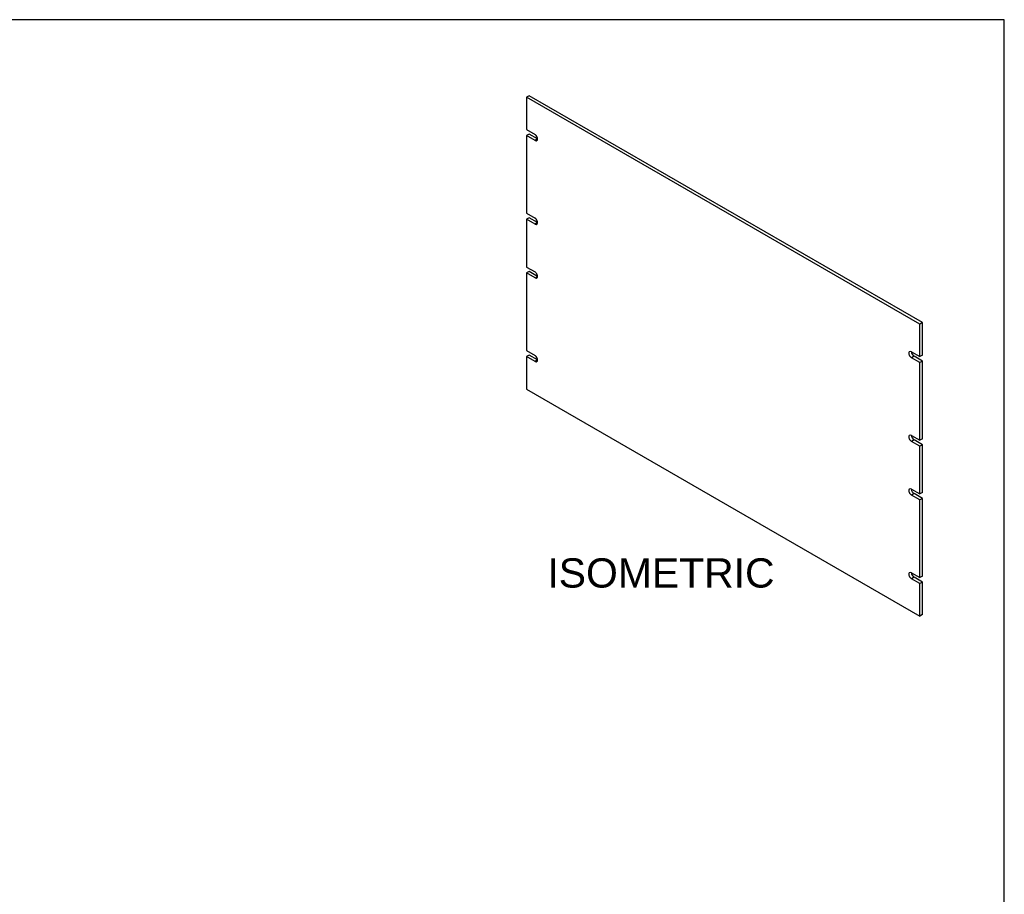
# Model space of a CAD drawing. Header units: inches. Extents: x 0 to 80, y 0 to 59.8.
# Tile 11 of 11: x 46.4 to 80, y 29.9 to 59.8. Entities that reach past the tile are written whole.
import ezdxf
from ezdxf.enums import TextEntityAlignment as Align

# ---------------------------------------------------------------- set-up
doc = ezdxf.new("R2010")
doc.units = ezdxf.units.IN
doc.header["$MEASUREMENT"] = 0
doc.layers.add('COM41832', color=7, linetype='Continuous')
doc.layers.add('Default', color=7, linetype='Continuous')
doc.styles.add('SEACAD_Arial', font='arial.ttf')

# ---------------------------------------------------------------- blocks, each defined once
blk = doc.blocks.new('SE4')
at = {"layer": 'COM41832', "color": 7, "linetype": 'Continuous'}
for p, q in [((63.768, 57.185), (63.68, 57.134)), ((77.115, 49.378), (63.68, 57.134)), ((63.68, 57.134), (63.68, 56.025)), ((77.203, 49.429), (63.768, 57.185)), ((63.68, 56.025), (63.967, 55.859)), ((63.768, 55.872), (63.68, 55.821)), ((64.055, 55.706), (63.768, 55.872)), ((63.68, 55.821), (63.68, 53.167)), ((63.967, 55.655), (63.68, 55.821)), ((64.055, 55.706), (63.967, 55.655)), ((63.68, 53.167), (63.967, 53.001)), ((63.768, 53.014), (63.68, 52.963)), ((63.68, 52.963), (63.68, 51.33)), ((63.967, 52.797), (63.68, 52.963)), ((64.055, 52.848), (63.768, 53.014)), ((64.055, 52.848), (63.967, 52.797)), ((63.68, 51.33), (63.967, 51.164)), ((63.768, 51.177), (63.68, 51.126)), ((64.055, 51.011), (63.768, 51.177)), ((63.68, 51.126), (63.68, 48.472)), ((63.967, 50.96), (63.68, 51.126)), ((64.055, 51.011), (63.967, 50.96)), ((77.203, 49.429), (77.115, 49.378)), ((77.115, 48.268), (77.115, 49.378)), ((77.203, 48.319), (77.203, 49.429)), ((63.68, 48.472), (63.967, 48.306)), ((63.768, 48.319), (63.68, 48.268)), ((63.68, 48.268), (63.68, 47.158)), ((63.967, 48.102), (63.68, 48.268)), ((64.055, 48.153), (63.768, 48.319)), ((64.055, 48.153), (63.967, 48.102)), ((76.827, 48.434), (77.115, 48.268)), ((76.916, 48.281), (76.827, 48.23)), ((77.115, 48.064), (76.827, 48.23)), ((77.203, 48.115), (76.916, 48.281)), ((77.203, 48.319), (77.115, 48.268)), ((77.203, 48.115), (77.115, 48.064)), ((77.203, 45.461), (77.203, 48.115)), ((77.115, 45.41), (77.115, 48.064)), ((63.68, 47.158), (77.115, 39.402)), ((76.827, 45.576), (77.115, 45.41)), ((76.916, 45.423), (76.827, 45.372)), ((77.203, 45.257), (76.916, 45.423)), ((77.203, 45.461), (77.115, 45.41)), ((77.115, 45.206), (76.827, 45.372)), ((77.203, 45.257), (77.115, 45.206)), ((77.115, 43.573), (77.115, 45.206)), ((77.203, 43.624), (77.203, 45.257)), ((76.827, 43.739), (77.115, 43.573)), ((76.916, 43.586), (76.827, 43.535)), ((77.115, 43.369), (76.827, 43.535)), ((77.203, 43.42), (76.916, 43.586)), ((77.203, 43.624), (77.115, 43.573)), ((77.203, 43.42), (77.115, 43.369)), ((77.203, 40.766), (77.203, 43.42)), ((77.115, 40.715), (77.115, 43.369)), ((76.827, 40.881), (77.115, 40.715)), ((76.916, 40.728), (76.827, 40.677)), ((77.203, 40.562), (76.916, 40.728)), ((77.203, 40.766), (77.115, 40.715)), ((77.115, 40.511), (76.827, 40.677)), ((77.203, 40.562), (77.115, 40.511)), ((77.115, 39.402), (77.115, 40.511)), ((77.203, 39.453), (77.203, 40.562)), ((77.203, 39.453), (77.115, 39.402))]:
    blk.add_line(p, q, dxfattribs=at)
for centre, major_axis, start_param in [((63.967, 55.757), (-0.062, 0.108), 2.356194), ((63.967, 52.899), (-0.062, 0.108), 2.356194), ((63.967, 51.062), (-0.062, 0.108), 2.356194), ((76.827, 48.332), (0.062, -0.108), 2.356194), ((63.967, 48.204), (-0.062, 0.108), 2.356194), ((76.916, 48.383), (0.062, -0.108), 3.926991), ((76.827, 45.474), (0.062, -0.108), 2.356194), ((76.916, 45.525), (0.062, -0.108), 3.926991), ((76.827, 43.637), (0.062, -0.108), 2.356194), ((76.916, 43.688), (0.062, -0.108), 3.926991), ((76.827, 40.779), (0.062, -0.108), 2.356194), ((76.916, 40.83), (0.062, -0.108), 3.926991)]:
    blk.add_ellipse(centre, major_axis=major_axis, ratio=0.57735, start_param=start_param, end_param=5.497787, dxfattribs=at)

msp = doc.modelspace()

# ---------------------------------------------------------------- linework, layer by layer
at = {"layer": 'Default', "color": 7, "linetype": 'Continuous'}
for p, q in [((80, 59.783), (0, 59.783)), ((80, 0), (80, 59.783))]:
    msp.add_line(p, q, dxfattribs=at)

# ---------------------------------------------------------------- block references
at = {"layer": 'Default'}
msp.add_blockref('SE4', (0, 0), dxfattribs=at)

# ---------------------------------------------------------------- texts
at = {"layer": 'Default', "color": 7, "linetype": 'Continuous', "style": 'SEACAD_Arial'}
msp.add_text('ISOMETRIC', height=1, dxfattribs=at).set_placement((64.39, 41.375), align=Align.TOP_LEFT)

doc.saveas('drawing.dxf')
